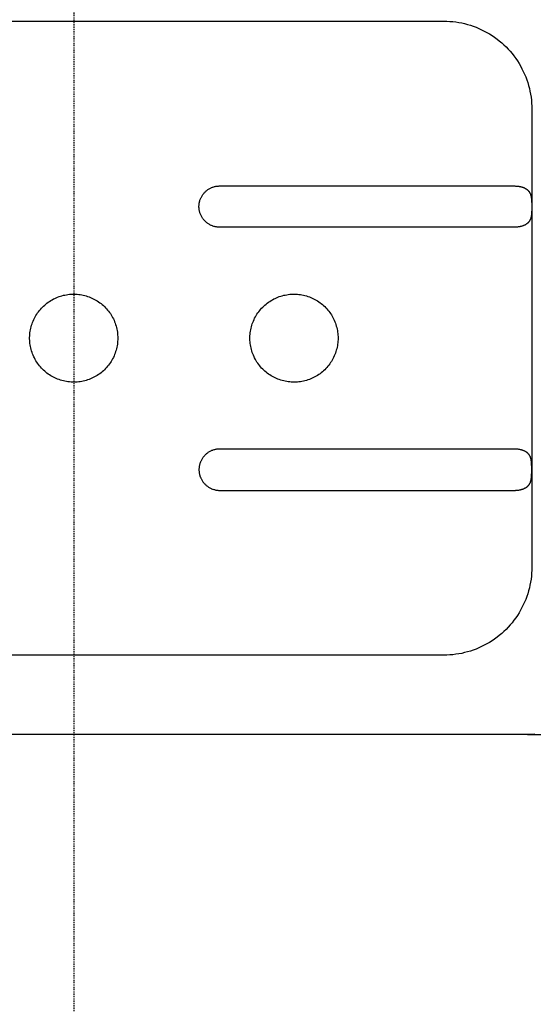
# Model space of a CAD drawing. Header units: millimetres. Extents: x 580 to 2065, y -13 to 1037.
# Tile 6 of 10: x 1255 to 1314, y 563 to 674. Entities that reach past the tile are written whole.
import ezdxf

# ---------------------------------------------------------------- set-up
doc = ezdxf.new("R2010")
doc.units = ezdxf.units.MM
doc.header["$LTSCALE"] = 0.1
doc.linetypes.add('CENTER', pattern=[0.6, 0.375, -0.075, 0.075, -0.075])
for name, color, linetype in [('CEN', 1, 'CENTER'), ('DEFAULT', 7, 'Continuous'), ('OUTLINE', 2, 'Continuous')]:
    doc.layers.add(name, color=color, linetype=linetype)
doc.styles.add('ARIAL', font='arial_0.ttf')
doc.dimstyles.new('DIMENSION STYLE 01', dxfattribs={"dimtxt": 20, "dimasz": 20, "dimexe": 10, "dimexo": 0.5, "dimgap": 0.09, "dimtad": 1, "dimtoh": 1, "dimdec": 0, "dimzin": 0, "dimdsep": 46, "dimtxsty": 'ARIAL', "dimcen": 0.5, "dimadec": 1, "dimazin": 0, "dimtfac": 1, "dimtdec": 4, "dimtofl": 0, "dimtmove": 0, "dimatfit": 3, "dimfxl": 1, "dimtolj": 1, "dimtzin": 0, "dimarcsym": 0})

# ---------------------------------------------------------------- blocks, each defined once
blk = doc.blocks.new('*D251')
at = {"layer": 'DEFAULT', "color": 0, "lineweight": -2, "transparency": 16777216}
for p, q in [((1200.5, 673.66), (1200.5, 724.51)), ((1322.5, 673.66), (1322.5, 724.51)), ((1220.5, 714.51), (1302.5, 714.51))]:
    blk.add_line(p, q, dxfattribs=at)
at = {"layer": 'DEFAULT', "color": 0, "transparency": 16777216}
for points in [[(1220.5, 717.85), (1220.5, 711.18), (1200.5, 714.51)], [(1302.5, 717.85), (1302.5, 711.18), (1322.5, 714.51)]]:
    blk.add_solid(points, dxfattribs=at)
at = {"layer": 'Defpoints', "color": 0, "transparency": 16777216}
for p in [(1322.5, 714.51), (1200.5, 673.16), (1322.5, 673.16)]:
    blk.add_point(p, dxfattribs=at)
at = {"layer": 'DEFAULT', "color": 0, "transparency": 16777216, "insert": (1261.5, 724.65), "char_height": 20, "attachment_point": 5, "style": 'ARIAL'}
blk.add_mtext('\\A1;122', dxfattribs=at)
blk = doc.blocks.new('*D252')
at = {"layer": 'DEFAULT', "color": 0, "lineweight": -2, "transparency": 16777216}
for p, q in [((1313, 683.16), (1376.15, 683.16)), ((1366.15, 663.16), (1366.15, 613.16)), ((1313, 593.16), (1376.15, 593.16))]:
    blk.add_line(p, q, dxfattribs=at)
at = {"layer": 'DEFAULT', "color": 0, "transparency": 16777216}
for points in [[(1362.82, 663.16), (1369.48, 663.16), (1366.15, 683.16)], [(1362.82, 613.16), (1369.48, 613.16), (1366.15, 593.16)]]:
    blk.add_solid(points, dxfattribs=at)
at = {"layer": 'Defpoints', "color": 0, "transparency": 16777216}
for p in [(1312.5, 683.16), (1312.5, 593.16), (1366.15, 593.16)]:
    blk.add_point(p, dxfattribs=at)
at = {"layer": 'DEFAULT', "color": 0, "transparency": 16777216, "insert": (1355.85, 638.16), "char_height": 20, "attachment_point": 5, "rotation": 90, "style": 'ARIAL'}
blk.add_mtext('\\A1;90', dxfattribs=at)

msp = doc.modelspace()

# ---------------------------------------------------------------- linework, layer by layer
at = {"layer": 'CEN'}
msp.add_line((1261.5, 697.06), (1261.5, 462.21), dxfattribs=at)
at = {"layer": 'OUTLINE'}
for p, q in [((1219.5, 674.16), (1303.5, 674.16)), ((1303.5, 674.16), (1303.84, 674.16)), ((1303.84, 674.16), (1304.19, 674.14)), ((1304.19, 674.14), (1304.53, 674.11)), ((1304.53, 674.11), (1304.86, 674.07)), ((1304.86, 674.07), (1305.2, 674.02)), ((1305.2, 674.02), (1305.54, 673.96)), ((1305.54, 673.96), (1305.87, 673.88)), ((1305.87, 673.88), (1306.2, 673.79)), ((1306.2, 673.79), (1306.53, 673.7)), ((1306.53, 673.7), (1306.85, 673.59)), ((1306.85, 673.59), (1307.17, 673.47)), ((1307.17, 673.47), (1307.49, 673.34)), ((1307.49, 673.34), (1307.8, 673.19)), ((1307.8, 673.19), (1308.1, 673.04)), ((1308.1, 673.04), (1308.4, 672.88)), ((1308.4, 672.88), (1308.7, 672.71)), ((1308.7, 672.71), (1308.99, 672.53)), ((1308.99, 672.53), (1309.27, 672.33)), ((1309.27, 672.33), (1309.55, 672.13)), ((1309.55, 672.13), (1309.81, 671.92)), ((1309.81, 671.92), (1310.08, 671.7)), ((1310.08, 671.7), (1310.33, 671.47)), ((1310.33, 671.47), (1310.57, 671.24)), ((1310.57, 671.24), (1310.81, 670.99)), ((1310.81, 670.99), (1311.04, 670.74)), ((1311.04, 670.74), (1311.26, 670.48)), ((1311.26, 670.48), (1311.47, 670.21)), ((1311.47, 670.21), (1311.67, 669.93)), ((1311.67, 669.93), (1311.87, 669.65)), ((1311.87, 669.65), (1312.05, 669.36)), ((1312.05, 669.36), (1312.22, 669.07)), ((1312.22, 669.07), (1312.38, 668.76)), ((1312.38, 668.76), (1312.53, 668.46)), ((1312.53, 668.46), (1312.68, 668.15)), ((1312.68, 668.15), (1312.81, 667.83)), ((1312.81, 667.83), (1312.93, 667.51)), ((1312.93, 667.51), (1313.03, 667.19)), ((1313.03, 667.19), (1313.13, 666.86)), ((1313.13, 666.86), (1313.22, 666.53)), ((1313.22, 666.53), (1313.29, 666.2)), ((1313.29, 666.2), (1313.36, 665.86)), ((1313.36, 665.86), (1313.41, 665.53)), ((1313.41, 665.53), (1313.45, 665.19)), ((1313.45, 665.19), (1313.48, 664.85)), ((1313.48, 664.85), (1313.5, 664.51)), ((1313.5, 664.51), (1313.5, 664.16)), ((1313.5, 664.16), (1313.5, 612.16)), ((1277.01, 655.2), (1277.09, 655.23)), ((1277.09, 655.23), (1277.16, 655.27)), ((1277.16, 655.27), (1277.24, 655.3)), ((1277.24, 655.3), (1277.31, 655.32)), ((1277.31, 655.32), (1277.39, 655.35)), ((1277.39, 655.35), (1277.47, 655.37)), ((1277.47, 655.37), (1277.55, 655.39)), ((1277.55, 655.39), (1277.62, 655.41)), ((1277.62, 655.41), (1277.7, 655.42)), ((1277.7, 655.42), (1277.78, 655.43)), ((1277.78, 655.43), (1277.87, 655.44)), ((1277.87, 655.44), (1277.95, 655.44)), ((1277.95, 655.44), (1278.03, 655.45)), ((1278.03, 655.45), (1311.5, 655.45)), ((1311.5, 655.45), (1311.57, 655.45)), ((1311.57, 655.45), (1311.63, 655.44)), ((1311.63, 655.44), (1311.7, 655.44)), ((1311.7, 655.44), (1311.76, 655.44)), ((1311.76, 655.44), (1311.83, 655.43)), ((1311.83, 655.43), (1311.89, 655.43)), ((1311.89, 655.43), (1311.96, 655.42)), ((1311.96, 655.42), (1312.02, 655.41)), ((1312.02, 655.41), (1312.08, 655.4)), ((1312.08, 655.4), (1312.14, 655.39)), ((1312.14, 655.39), (1312.2, 655.38)), ((1312.2, 655.38), (1312.25, 655.36)), ((1312.25, 655.36), (1312.31, 655.35)), ((1312.31, 655.35), (1312.37, 655.33)), ((1312.37, 655.33), (1312.42, 655.32)), ((1312.42, 655.32), (1312.48, 655.3)), ((1312.48, 655.3), (1312.53, 655.28)), ((1312.53, 655.28), (1312.58, 655.26)), ((1312.58, 655.26), (1312.62, 655.24)), ((1312.62, 655.24), (1312.67, 655.22)), ((1312.67, 655.22), (1312.72, 655.2)), ((1275.92, 654.05), (1275.95, 654.12)), ((1275.95, 654.12), (1275.99, 654.19)), ((1275.99, 654.19), (1276.03, 654.26)), ((1276.03, 654.26), (1276.07, 654.33)), ((1276.07, 654.33), (1276.11, 654.4)), ((1276.11, 654.4), (1276.16, 654.47)), ((1276.16, 654.47), (1276.21, 654.53)), ((1276.21, 654.53), (1276.26, 654.6)), ((1276.26, 654.6), (1276.31, 654.66)), ((1276.31, 654.66), (1276.37, 654.72)), ((1276.37, 654.72), (1276.42, 654.78)), ((1276.42, 654.78), (1276.48, 654.83)), ((1276.48, 654.83), (1276.54, 654.88)), ((1276.54, 654.88), (1276.6, 654.94)), ((1276.6, 654.94), (1276.67, 654.99)), ((1276.67, 654.99), (1276.73, 655.03)), ((1276.73, 655.03), (1276.8, 655.08)), ((1276.8, 655.08), (1276.87, 655.12)), ((1276.87, 655.12), (1276.94, 655.16)), ((1276.94, 655.16), (1277.01, 655.2)), ((1312.72, 655.2), (1312.76, 655.17)), ((1312.76, 655.17), (1312.81, 655.15)), ((1312.81, 655.15), (1312.83, 655.13)), ((1312.83, 655.13), (1312.85, 655.12)), ((1312.85, 655.12), (1312.89, 655.09)), ((1312.89, 655.09), (1312.93, 655.07)), ((1312.93, 655.07), (1312.95, 655.05)), ((1312.95, 655.05), (1312.97, 655.04)), ((1312.97, 655.04), (1312.98, 655.02)), ((1312.98, 655.02), (1313, 655.01)), ((1313, 655.01), (1313.02, 654.99)), ((1313.02, 654.99), (1313.04, 654.98)), ((1313.04, 654.98), (1313.05, 654.96)), ((1313.05, 654.96), (1313.07, 654.94)), ((1313.07, 654.94), (1313.09, 654.93)), ((1313.09, 654.93), (1313.1, 654.91)), ((1313.1, 654.91), (1313.12, 654.89)), ((1313.12, 654.89), (1313.13, 654.87)), ((1313.13, 654.87), (1313.15, 654.86)), ((1313.15, 654.86), (1313.16, 654.84)), ((1313.16, 654.84), (1313.17, 654.82)), ((1313.17, 654.82), (1313.18, 654.81)), ((1313.18, 654.81), (1313.2, 654.79)), ((1313.2, 654.79), (1313.21, 654.77)), ((1313.21, 654.77), (1313.22, 654.75)), ((1313.22, 654.75), (1313.23, 654.74)), ((1313.23, 654.74), (1313.25, 654.7)), ((1313.25, 654.7), (1313.27, 654.66)), ((1313.27, 654.66), (1313.29, 654.63)), ((1313.29, 654.63), (1313.31, 654.59)), ((1313.31, 654.59), (1313.33, 654.54)), ((1313.33, 654.54), (1313.35, 654.5)), ((1313.35, 654.5), (1313.36, 654.45)), ((1313.36, 654.45), (1313.38, 654.41)), ((1313.38, 654.41), (1313.39, 654.36)), ((1313.39, 654.36), (1313.4, 654.32)), ((1313.4, 654.32), (1313.41, 654.27)), ((1313.41, 654.27), (1313.42, 654.22)), ((1313.42, 654.22), (1313.43, 654.17)), ((1313.43, 654.17), (1313.44, 654.11)), ((1313.44, 654.11), (1313.45, 654.05)), ((1275.72, 653.18), (1275.73, 653.26)), ((1275.72, 653.1), (1275.72, 653.18)), ((1275.72, 653.02), (1275.72, 653.1)), ((1275.73, 652.94), (1275.72, 653.02)), ((1275.73, 653.35), (1275.74, 653.43)), ((1275.73, 653.26), (1275.73, 653.35)), ((1275.74, 653.43), (1275.76, 653.51)), ((1275.76, 653.51), (1275.77, 653.59)), ((1275.77, 653.59), (1275.79, 653.66)), ((1275.79, 653.66), (1275.81, 653.74)), ((1275.81, 653.74), (1275.83, 653.82)), ((1275.83, 653.82), (1275.86, 653.9)), ((1275.86, 653.9), (1275.89, 653.97)), ((1275.89, 653.97), (1275.92, 654.05)), ((1313.45, 654.05), (1313.46, 653.99)), ((1313.46, 653.99), (1313.47, 653.88)), ((1313.47, 653.88), (1313.48, 653.76)), ((1313.48, 653.76), (1313.48, 653.61)), ((1313.48, 653.61), (1313.49, 653.46)), ((1313.49, 653.46), (1313.49, 653.08)), ((1313.49, 653.08), (1313.49, 652.71)), ((1275.73, 652.86), (1275.73, 652.94)), ((1275.74, 652.78), (1275.73, 652.86)), ((1275.76, 652.7), (1275.74, 652.78)), ((1275.77, 652.62), (1275.76, 652.7)), ((1275.79, 652.54), (1275.77, 652.62)), ((1275.81, 652.46), (1275.79, 652.54)), ((1275.83, 652.39), (1275.81, 652.46)), ((1275.86, 652.31), (1275.83, 652.39)), ((1275.89, 652.23), (1275.86, 652.31)), ((1275.92, 652.16), (1275.89, 652.23)), ((1275.95, 652.08), (1275.92, 652.16)), ((1275.99, 652.01), (1275.95, 652.08)), ((1276.03, 651.94), (1275.99, 652.01)), ((1276.07, 651.87), (1276.03, 651.94)), ((1276.11, 651.8), (1276.07, 651.87)), ((1313.39, 651.86), (1313.38, 651.82)), ((1313.41, 651.91), (1313.39, 651.86)), ((1313.42, 651.96), (1313.41, 651.91)), ((1313.43, 652.01), (1313.42, 651.96)), ((1313.44, 652.07), (1313.43, 652.01)), ((1313.45, 652.13), (1313.44, 652.07)), ((1313.47, 652.3), (1313.45, 652.18)), ((1313.45, 652.18), (1313.45, 652.13)), ((1313.48, 652.56), (1313.47, 652.41)), ((1313.47, 652.41), (1313.47, 652.3)), ((1313.49, 652.71), (1313.48, 652.56)), ((1276.16, 651.74), (1276.11, 651.8)), ((1276.21, 651.67), (1276.16, 651.74)), ((1276.26, 651.61), (1276.21, 651.67)), ((1276.31, 651.55), (1276.26, 651.61)), ((1276.37, 651.49), (1276.31, 651.55)), ((1276.42, 651.43), (1276.37, 651.49)), ((1276.48, 651.37), (1276.42, 651.43)), ((1276.54, 651.32), (1276.48, 651.37)), ((1276.6, 651.27), (1276.54, 651.32)), ((1276.67, 651.22), (1276.6, 651.27)), ((1276.73, 651.17), (1276.67, 651.22)), ((1276.8, 651.13), (1276.73, 651.17)), ((1276.87, 651.09), (1276.8, 651.13)), ((1276.94, 651.05), (1276.87, 651.09)), ((1277.01, 651.01), (1276.94, 651.05)), ((1277.09, 650.97), (1277.01, 651.01)), ((1277.16, 650.94), (1277.09, 650.97)), ((1277.24, 650.91), (1277.16, 650.94)), ((1277.31, 650.88), (1277.24, 650.91)), ((1277.39, 650.86), (1277.31, 650.88)), ((1277.47, 650.84), (1277.39, 650.86)), ((1277.55, 650.82), (1277.47, 650.84)), ((1277.62, 650.8), (1277.55, 650.82)), ((1277.7, 650.79), (1277.62, 650.8)), ((1277.78, 650.77), (1277.7, 650.79)), ((1277.87, 650.77), (1277.78, 650.77)), ((1277.95, 650.76), (1277.87, 650.77)), ((1278.03, 650.76), (1277.95, 650.76)), ((1311.5, 650.76), (1278.03, 650.76)), ((1311.63, 650.76), (1311.5, 650.76)), ((1311.69, 650.76), (1311.63, 650.76)), ((1311.76, 650.77), (1311.69, 650.76)), ((1311.82, 650.77), (1311.76, 650.77)), ((1311.88, 650.78), (1311.82, 650.77)), ((1311.94, 650.79), (1311.88, 650.78)), ((1312.01, 650.79), (1311.94, 650.79)), ((1312.06, 650.8), (1312.01, 650.79)), ((1312.12, 650.81), (1312.06, 650.8)), ((1312.18, 650.83), (1312.12, 650.81)), ((1312.24, 650.84), (1312.18, 650.83)), ((1312.3, 650.85), (1312.24, 650.84)), ((1312.35, 650.87), (1312.3, 650.85)), ((1312.41, 650.88), (1312.35, 650.87)), ((1312.47, 650.9), (1312.41, 650.88)), ((1312.52, 650.92), (1312.47, 650.9)), ((1312.56, 650.94), (1312.52, 650.92)), ((1312.61, 650.96), (1312.56, 650.94)), ((1312.66, 650.98), (1312.61, 650.96)), ((1312.7, 651), (1312.66, 650.98)), ((1312.75, 651.02), (1312.7, 651)), ((1312.79, 651.05), (1312.75, 651.02)), ((1312.83, 651.07), (1312.79, 651.05)), ((1312.87, 651.1), (1312.83, 651.07)), ((1312.91, 651.13), (1312.87, 651.1)), ((1312.93, 651.14), (1312.91, 651.13)), ((1312.95, 651.15), (1312.93, 651.14)), ((1312.97, 651.17), (1312.95, 651.15)), ((1312.99, 651.18), (1312.97, 651.17)), ((1313, 651.2), (1312.99, 651.18)), ((1313.02, 651.22), (1313, 651.2)), ((1313.04, 651.23), (1313.02, 651.22)), ((1313.05, 651.25), (1313.04, 651.23)), ((1313.07, 651.26), (1313.05, 651.25)), ((1313.09, 651.28), (1313.07, 651.26)), ((1313.1, 651.3), (1313.09, 651.28)), ((1313.12, 651.32), (1313.1, 651.3)), ((1313.13, 651.33), (1313.12, 651.32)), ((1313.15, 651.35), (1313.13, 651.33)), ((1313.16, 651.36), (1313.15, 651.35)), ((1313.17, 651.38), (1313.16, 651.36)), ((1313.18, 651.4), (1313.17, 651.38)), ((1313.2, 651.41), (1313.18, 651.4)), ((1313.22, 651.45), (1313.2, 651.41)), ((1313.24, 651.48), (1313.22, 651.45)), ((1313.26, 651.52), (1313.24, 651.48)), ((1313.28, 651.56), (1313.26, 651.52)), ((1313.3, 651.59), (1313.28, 651.56)), ((1313.31, 651.62), (1313.3, 651.59)), ((1313.32, 651.64), (1313.31, 651.62)), ((1313.34, 651.68), (1313.32, 651.64)), ((1313.35, 651.73), (1313.34, 651.68)), ((1313.37, 651.77), (1313.35, 651.73)), ((1313.38, 651.82), (1313.37, 651.77)), ((1259.84, 642.88), (1260.01, 642.94)), ((1260.01, 642.94), (1260.17, 642.98)), ((1260.17, 642.98), (1260.34, 643.03)), ((1260.34, 643.03), (1260.51, 643.06)), ((1260.51, 643.06), (1260.68, 643.1)), ((1260.68, 643.1), (1260.85, 643.12)), ((1260.85, 643.12), (1261.03, 643.14)), ((1261.03, 643.14), (1261.2, 643.16)), ((1261.2, 643.16), (1261.37, 643.16)), ((1261.37, 643.16), (1261.55, 643.16)), ((1261.55, 643.16), (1261.72, 643.16)), ((1261.72, 643.16), (1261.89, 643.15)), ((1261.89, 643.15), (1262.07, 643.13)), ((1262.07, 643.13), (1262.24, 643.11)), ((1262.24, 643.11), (1262.41, 643.08)), ((1262.41, 643.08), (1262.58, 643.05)), ((1262.58, 643.05), (1262.75, 643.01)), ((1262.75, 643.01), (1262.92, 642.96)), ((1262.92, 642.96), (1263.08, 642.91)), ((1263.08, 642.91), (1263.25, 642.85)), ((1284.84, 642.88), (1285.01, 642.94)), ((1285.01, 642.94), (1285.17, 642.98)), ((1285.17, 642.98), (1285.34, 643.03)), ((1285.34, 643.03), (1285.51, 643.06)), ((1285.51, 643.06), (1285.68, 643.1)), ((1285.68, 643.1), (1285.85, 643.12)), ((1285.85, 643.12), (1286.03, 643.14)), ((1286.03, 643.14), (1286.2, 643.16)), ((1286.2, 643.16), (1286.37, 643.16)), ((1286.37, 643.16), (1286.55, 643.16)), ((1286.55, 643.16), (1286.72, 643.16)), ((1286.72, 643.16), (1286.89, 643.15)), ((1286.89, 643.15), (1287.07, 643.13)), ((1287.07, 643.13), (1287.24, 643.11)), ((1287.24, 643.11), (1287.41, 643.08)), ((1287.41, 643.08), (1287.58, 643.05)), ((1287.58, 643.05), (1287.75, 643.01)), ((1287.75, 643.01), (1287.92, 642.96)), ((1287.92, 642.96), (1288.08, 642.91)), ((1288.08, 642.91), (1288.25, 642.85)), ((1257.95, 641.68), (1258.08, 641.81)), ((1258.08, 641.81), (1258.21, 641.92)), ((1258.21, 641.92), (1258.34, 642.03)), ((1258.34, 642.03), (1258.47, 642.14)), ((1258.47, 642.14), (1258.61, 642.24)), ((1258.61, 642.24), (1258.76, 642.34)), ((1258.76, 642.34), (1258.9, 642.44)), ((1258.9, 642.44), (1259.05, 642.52)), ((1259.05, 642.52), (1259.21, 642.61)), ((1259.21, 642.61), (1259.36, 642.68)), ((1259.36, 642.68), (1259.52, 642.75)), ((1259.52, 642.75), (1259.68, 642.82)), ((1259.68, 642.82), (1259.84, 642.88)), ((1263.25, 642.85), (1263.41, 642.79)), ((1263.41, 642.79), (1263.57, 642.72)), ((1263.57, 642.72), (1263.72, 642.64)), ((1263.72, 642.64), (1263.88, 642.56)), ((1263.88, 642.56), (1264.03, 642.48)), ((1264.03, 642.48), (1264.18, 642.39)), ((1264.18, 642.39), (1264.32, 642.29)), ((1264.32, 642.29), (1264.46, 642.19)), ((1264.46, 642.19), (1264.6, 642.09)), ((1264.6, 642.09), (1264.74, 641.98)), ((1264.74, 641.98), (1264.87, 641.86)), ((1264.87, 641.86), (1264.99, 641.75)), ((1282.95, 641.68), (1283.08, 641.81)), ((1283.08, 641.81), (1283.21, 641.92)), ((1283.21, 641.92), (1283.34, 642.03)), ((1283.34, 642.03), (1283.47, 642.14)), ((1283.47, 642.14), (1283.61, 642.24)), ((1283.61, 642.24), (1283.76, 642.34)), ((1283.76, 642.34), (1283.9, 642.44)), ((1283.9, 642.44), (1284.05, 642.52)), ((1284.05, 642.52), (1284.21, 642.61)), ((1284.21, 642.61), (1284.36, 642.68)), ((1284.36, 642.68), (1284.52, 642.75)), ((1284.52, 642.75), (1284.68, 642.82)), ((1284.68, 642.82), (1284.84, 642.88)), ((1288.25, 642.85), (1288.41, 642.79)), ((1288.41, 642.79), (1288.57, 642.72)), ((1288.57, 642.72), (1288.72, 642.64)), ((1288.72, 642.64), (1288.88, 642.56)), ((1288.88, 642.56), (1289.03, 642.48)), ((1289.03, 642.48), (1289.18, 642.39)), ((1289.18, 642.39), (1289.32, 642.29)), ((1289.32, 642.29), (1289.46, 642.19)), ((1289.46, 642.19), (1289.6, 642.09)), ((1289.6, 642.09), (1289.74, 641.98)), ((1289.74, 641.98), (1289.87, 641.86)), ((1289.87, 641.86), (1289.99, 641.75)), ((1257.12, 640.58), (1257.21, 640.73)), ((1257.21, 640.73), (1257.3, 640.87)), ((1257.3, 640.87), (1257.4, 641.02)), ((1257.4, 641.02), (1257.5, 641.16)), ((1257.5, 641.16), (1257.61, 641.3)), ((1257.61, 641.3), (1257.72, 641.43)), ((1257.72, 641.43), (1257.83, 641.56)), ((1257.83, 641.56), (1257.95, 641.68)), ((1264.99, 641.75), (1265.11, 641.62)), ((1265.11, 641.62), (1265.23, 641.49)), ((1265.23, 641.49), (1265.35, 641.36)), ((1265.35, 641.36), (1265.45, 641.23)), ((1265.45, 641.23), (1265.56, 641.09)), ((1265.56, 641.09), (1265.66, 640.95)), ((1265.66, 640.95), (1265.75, 640.8)), ((1265.75, 640.8), (1265.84, 640.65)), ((1282.12, 640.58), (1282.21, 640.73)), ((1282.21, 640.73), (1282.3, 640.87)), ((1282.3, 640.87), (1282.4, 641.02)), ((1282.4, 641.02), (1282.5, 641.16)), ((1282.5, 641.16), (1282.61, 641.3)), ((1282.61, 641.3), (1282.72, 641.43)), ((1282.72, 641.43), (1282.83, 641.56)), ((1282.83, 641.56), (1282.95, 641.68)), ((1289.99, 641.75), (1290.11, 641.62)), ((1290.11, 641.62), (1290.23, 641.49)), ((1290.23, 641.49), (1290.35, 641.36)), ((1290.35, 641.36), (1290.45, 641.23)), ((1290.45, 641.23), (1290.56, 641.09)), ((1290.56, 641.09), (1290.66, 640.95)), ((1290.66, 640.95), (1290.75, 640.8)), ((1290.75, 640.8), (1290.84, 640.65)), ((1256.67, 639.45), (1256.72, 639.62)), ((1256.72, 639.62), (1256.77, 639.78)), ((1256.77, 639.78), (1256.83, 639.95)), ((1256.83, 639.95), (1256.9, 640.11)), ((1256.9, 640.11), (1256.97, 640.27)), ((1256.97, 640.27), (1257.04, 640.42)), ((1257.04, 640.42), (1257.12, 640.58)), ((1265.84, 640.65), (1265.92, 640.5)), ((1265.92, 640.5), (1266, 640.34)), ((1266, 640.34), (1266.08, 640.19)), ((1266.08, 640.19), (1266.14, 640.03)), ((1266.14, 640.03), (1266.21, 639.87)), ((1266.21, 639.87), (1266.26, 639.7)), ((1266.26, 639.7), (1266.31, 639.53)), ((1281.67, 639.45), (1281.72, 639.62)), ((1281.72, 639.62), (1281.77, 639.78)), ((1281.77, 639.78), (1281.83, 639.95)), ((1281.83, 639.95), (1281.9, 640.11)), ((1281.9, 640.11), (1281.97, 640.27)), ((1281.97, 640.27), (1282.04, 640.42)), ((1282.04, 640.42), (1282.12, 640.58)), ((1290.84, 640.65), (1290.92, 640.5)), ((1290.92, 640.5), (1291, 640.34)), ((1291, 640.34), (1291.08, 640.19)), ((1291.08, 640.19), (1291.14, 640.03)), ((1291.14, 640.03), (1291.21, 639.87)), ((1291.21, 639.87), (1291.26, 639.7)), ((1291.26, 639.7), (1291.31, 639.53)), ((1256.51, 638.42), (1256.52, 638.6)), ((1256.52, 638.6), (1256.54, 638.77)), ((1256.54, 638.77), (1256.56, 638.94)), ((1256.56, 638.94), (1256.59, 639.11)), ((1256.59, 639.11), (1256.63, 639.28)), ((1256.63, 639.28), (1256.67, 639.45)), ((1266.31, 639.53), (1266.36, 639.37)), ((1266.36, 639.37), (1266.4, 639.2)), ((1266.4, 639.2), (1266.43, 639.03)), ((1266.43, 639.03), (1266.46, 638.86)), ((1266.46, 638.86), (1266.48, 638.68)), ((1266.48, 638.68), (1266.49, 638.51)), ((1266.49, 638.51), (1266.5, 638.34)), ((1281.51, 638.42), (1281.52, 638.6)), ((1281.52, 638.6), (1281.54, 638.77)), ((1281.54, 638.77), (1281.56, 638.94)), ((1281.56, 638.94), (1281.59, 639.11)), ((1281.59, 639.11), (1281.63, 639.28)), ((1281.63, 639.28), (1281.67, 639.45)), ((1291.31, 639.53), (1291.36, 639.37)), ((1291.36, 639.37), (1291.4, 639.2)), ((1291.4, 639.2), (1291.43, 639.03)), ((1291.43, 639.03), (1291.46, 638.86)), ((1291.46, 638.86), (1291.48, 638.68)), ((1291.48, 638.68), (1291.49, 638.51)), ((1291.49, 638.51), (1291.5, 638.34)), ((1256.5, 638.25), (1256.51, 638.42)), ((1256.5, 638.08), (1256.5, 638.25)), ((1256.51, 637.9), (1256.5, 638.08)), ((1256.52, 637.73), (1256.51, 637.9)), ((1256.54, 637.56), (1256.52, 637.73)), ((1256.56, 637.39), (1256.54, 637.56)), ((1256.59, 637.22), (1256.56, 637.39)), ((1266.46, 637.47), (1266.43, 637.3)), ((1266.48, 637.64), (1266.46, 637.47)), ((1266.49, 637.82), (1266.48, 637.64)), ((1266.5, 637.99), (1266.49, 637.82)), ((1266.5, 638.34), (1266.5, 638.16)), ((1266.5, 638.16), (1266.5, 637.99)), ((1281.5, 638.25), (1281.51, 638.42)), ((1281.5, 638.08), (1281.5, 638.25)), ((1281.51, 637.9), (1281.5, 638.08)), ((1281.52, 637.73), (1281.51, 637.9)), ((1281.54, 637.56), (1281.52, 637.73)), ((1281.56, 637.39), (1281.54, 637.56)), ((1281.59, 637.22), (1281.56, 637.39)), ((1291.46, 637.47), (1291.43, 637.3)), ((1291.48, 637.64), (1291.46, 637.47)), ((1291.49, 637.82), (1291.48, 637.64)), ((1291.5, 637.99), (1291.49, 637.82)), ((1291.5, 638.34), (1291.5, 638.16)), ((1291.5, 638.16), (1291.5, 637.99)), ((1256.63, 637.05), (1256.59, 637.22)), ((1256.67, 636.88), (1256.63, 637.05)), ((1256.72, 636.71), (1256.67, 636.88)), ((1256.77, 636.55), (1256.72, 636.71)), ((1256.83, 636.38), (1256.77, 636.55)), ((1256.9, 636.22), (1256.83, 636.38)), ((1256.97, 636.06), (1256.9, 636.22)), ((1266.14, 636.3), (1266.08, 636.14)), ((1266.21, 636.46), (1266.14, 636.3)), ((1266.26, 636.63), (1266.21, 636.46)), ((1266.31, 636.79), (1266.26, 636.63)), ((1266.36, 636.96), (1266.31, 636.79)), ((1266.4, 637.13), (1266.36, 636.96)), ((1266.43, 637.3), (1266.4, 637.13)), ((1281.63, 637.05), (1281.59, 637.22)), ((1281.67, 636.88), (1281.63, 637.05)), ((1281.72, 636.71), (1281.67, 636.88)), ((1281.77, 636.55), (1281.72, 636.71)), ((1281.83, 636.38), (1281.77, 636.55)), ((1281.9, 636.22), (1281.83, 636.38)), ((1281.97, 636.06), (1281.9, 636.22)), ((1291.14, 636.3), (1291.08, 636.14)), ((1291.21, 636.46), (1291.14, 636.3)), ((1291.26, 636.63), (1291.21, 636.46)), ((1291.31, 636.79), (1291.26, 636.63)), ((1291.36, 636.96), (1291.31, 636.79)), ((1291.4, 637.13), (1291.36, 636.96)), ((1291.43, 637.3), (1291.4, 637.13)), ((1257.04, 635.91), (1256.97, 636.06)), ((1257.12, 635.75), (1257.04, 635.91)), ((1257.21, 635.6), (1257.12, 635.75)), ((1257.3, 635.45), (1257.21, 635.6)), ((1257.4, 635.31), (1257.3, 635.45)), ((1257.5, 635.17), (1257.4, 635.31)), ((1257.61, 635.03), (1257.5, 635.17)), ((1265.45, 635.1), (1265.35, 634.97)), ((1265.56, 635.24), (1265.45, 635.1)), ((1265.66, 635.38), (1265.56, 635.24)), ((1265.75, 635.53), (1265.66, 635.38)), ((1265.84, 635.68), (1265.75, 635.53)), ((1265.92, 635.83), (1265.84, 635.68)), ((1266, 635.98), (1265.92, 635.83)), ((1266.08, 636.14), (1266, 635.98)), ((1282.04, 635.91), (1281.97, 636.06)), ((1282.12, 635.75), (1282.04, 635.91)), ((1282.21, 635.6), (1282.12, 635.75)), ((1282.3, 635.45), (1282.21, 635.6)), ((1282.4, 635.31), (1282.3, 635.45)), ((1282.5, 635.17), (1282.4, 635.31)), ((1282.61, 635.03), (1282.5, 635.17)), ((1290.45, 635.1), (1290.35, 634.97)), ((1290.56, 635.24), (1290.45, 635.1)), ((1290.66, 635.38), (1290.56, 635.24)), ((1290.75, 635.53), (1290.66, 635.38)), ((1290.84, 635.68), (1290.75, 635.53)), ((1290.92, 635.83), (1290.84, 635.68)), ((1291, 635.98), (1290.92, 635.83)), ((1291.08, 636.14), (1291, 635.98)), ((1257.72, 634.9), (1257.61, 635.03)), ((1257.83, 634.77), (1257.72, 634.9)), ((1257.95, 634.64), (1257.83, 634.77)), ((1258.08, 634.52), (1257.95, 634.64)), ((1258.21, 634.41), (1258.08, 634.52)), ((1258.34, 634.29), (1258.21, 634.41)), ((1258.47, 634.19), (1258.34, 634.29)), ((1258.61, 634.08), (1258.47, 634.19)), ((1258.76, 633.99), (1258.61, 634.08)), ((1258.9, 633.89), (1258.76, 633.99)), ((1264.32, 634.03), (1264.18, 633.94)), ((1264.46, 634.13), (1264.32, 634.03)), ((1264.6, 634.24), (1264.46, 634.13)), ((1264.74, 634.35), (1264.6, 634.24)), ((1264.87, 634.46), (1264.74, 634.35)), ((1264.99, 634.58), (1264.87, 634.46)), ((1265.11, 634.71), (1264.99, 634.58)), ((1265.23, 634.83), (1265.11, 634.71)), ((1265.35, 634.97), (1265.23, 634.83)), ((1282.72, 634.9), (1282.61, 635.03)), ((1282.83, 634.77), (1282.72, 634.9)), ((1282.95, 634.64), (1282.83, 634.77)), ((1283.08, 634.52), (1282.95, 634.64)), ((1283.21, 634.41), (1283.08, 634.52)), ((1283.34, 634.29), (1283.21, 634.41)), ((1283.47, 634.19), (1283.34, 634.29)), ((1283.61, 634.08), (1283.47, 634.19)), ((1283.76, 633.99), (1283.61, 634.08)), ((1283.9, 633.89), (1283.76, 633.99)), ((1289.32, 634.03), (1289.18, 633.94)), ((1289.46, 634.13), (1289.32, 634.03)), ((1289.6, 634.24), (1289.46, 634.13)), ((1289.74, 634.35), (1289.6, 634.24)), ((1289.87, 634.46), (1289.74, 634.35)), ((1289.99, 634.58), (1289.87, 634.46)), ((1290.11, 634.71), (1289.99, 634.58)), ((1290.23, 634.83), (1290.11, 634.71)), ((1290.35, 634.97), (1290.23, 634.83)), ((1259.05, 633.81), (1258.9, 633.89)), ((1259.21, 633.72), (1259.05, 633.81)), ((1259.36, 633.65), (1259.21, 633.72)), ((1259.52, 633.57), (1259.36, 633.65)), ((1259.68, 633.51), (1259.52, 633.57)), ((1259.84, 633.45), (1259.68, 633.51)), ((1260.01, 633.39), (1259.84, 633.45)), ((1260.17, 633.34), (1260.01, 633.39)), ((1260.34, 633.3), (1260.17, 633.34)), ((1260.51, 633.26), (1260.34, 633.3)), ((1260.68, 633.23), (1260.51, 633.26)), ((1260.85, 633.21), (1260.68, 633.23)), ((1261.03, 633.19), (1260.85, 633.21)), ((1261.2, 633.17), (1261.03, 633.19)), ((1261.37, 633.17), (1261.2, 633.17)), ((1261.55, 633.16), (1261.37, 633.17)), ((1261.72, 633.17), (1261.55, 633.16)), ((1261.89, 633.18), (1261.72, 633.17)), ((1262.07, 633.2), (1261.89, 633.18)), ((1262.24, 633.22), (1262.07, 633.2)), ((1262.41, 633.25), (1262.24, 633.22)), ((1262.58, 633.28), (1262.41, 633.25)), ((1262.75, 633.32), (1262.58, 633.28)), ((1262.92, 633.37), (1262.75, 633.32)), ((1263.08, 633.42), (1262.92, 633.37)), ((1263.25, 633.48), (1263.08, 633.42)), ((1263.41, 633.54), (1263.25, 633.48)), ((1263.57, 633.61), (1263.41, 633.54)), ((1263.72, 633.68), (1263.57, 633.61)), ((1263.88, 633.76), (1263.72, 633.68)), ((1264.03, 633.85), (1263.88, 633.76)), ((1264.18, 633.94), (1264.03, 633.85)), ((1284.05, 633.81), (1283.9, 633.89)), ((1284.21, 633.72), (1284.05, 633.81)), ((1284.36, 633.65), (1284.21, 633.72)), ((1284.52, 633.57), (1284.36, 633.65)), ((1284.68, 633.51), (1284.52, 633.57)), ((1284.84, 633.45), (1284.68, 633.51)), ((1285.01, 633.39), (1284.84, 633.45)), ((1285.17, 633.34), (1285.01, 633.39)), ((1285.34, 633.3), (1285.17, 633.34)), ((1285.51, 633.26), (1285.34, 633.3)), ((1285.68, 633.23), (1285.51, 633.26)), ((1285.85, 633.21), (1285.68, 633.23)), ((1286.03, 633.19), (1285.85, 633.21)), ((1286.2, 633.17), (1286.03, 633.19)), ((1286.37, 633.17), (1286.2, 633.17)), ((1286.55, 633.16), (1286.37, 633.17)), ((1286.72, 633.17), (1286.55, 633.16)), ((1286.89, 633.18), (1286.72, 633.17)), ((1287.07, 633.2), (1286.89, 633.18)), ((1287.24, 633.22), (1287.07, 633.2)), ((1287.41, 633.25), (1287.24, 633.22)), ((1287.58, 633.28), (1287.41, 633.25)), ((1287.75, 633.32), (1287.58, 633.28)), ((1287.92, 633.37), (1287.75, 633.32)), ((1288.08, 633.42), (1287.92, 633.37)), ((1288.25, 633.48), (1288.08, 633.42)), ((1288.41, 633.54), (1288.25, 633.48)), ((1288.57, 633.61), (1288.41, 633.54)), ((1288.72, 633.68), (1288.57, 633.61)), ((1288.88, 633.76), (1288.72, 633.68)), ((1289.03, 633.85), (1288.88, 633.76)), ((1289.18, 633.94), (1289.03, 633.85)), ((1276.6, 625.06), (1276.54, 625.01)), ((1276.67, 625.11), (1276.6, 625.06)), ((1276.73, 625.16), (1276.67, 625.11)), ((1276.8, 625.2), (1276.73, 625.16)), ((1276.87, 625.24), (1276.8, 625.2)), ((1276.94, 625.28), (1276.87, 625.24)), ((1277.01, 625.32), (1276.94, 625.28)), ((1277.09, 625.36), (1277.01, 625.32)), ((1277.16, 625.39), (1277.09, 625.36)), ((1277.24, 625.42), (1277.16, 625.39)), ((1277.31, 625.45), (1277.24, 625.42)), ((1277.39, 625.47), (1277.31, 625.45)), ((1277.47, 625.49), (1277.39, 625.47)), ((1277.55, 625.51), (1277.47, 625.49)), ((1277.62, 625.53), (1277.55, 625.51)), ((1277.7, 625.54), (1277.62, 625.53)), ((1277.78, 625.55), (1277.7, 625.54)), ((1277.87, 625.56), (1277.78, 625.55)), ((1277.95, 625.57), (1277.87, 625.56)), ((1278.03, 625.57), (1277.95, 625.57)), ((1311.5, 625.57), (1278.03, 625.57)), ((1311.57, 625.57), (1311.5, 625.57)), ((1311.63, 625.57), (1311.57, 625.57)), ((1311.7, 625.56), (1311.63, 625.57)), ((1311.77, 625.56), (1311.7, 625.56)), ((1311.83, 625.56), (1311.77, 625.56)), ((1311.9, 625.55), (1311.83, 625.56)), ((1311.96, 625.54), (1311.9, 625.55)), ((1312.03, 625.53), (1311.96, 625.54)), ((1312.08, 625.52), (1312.03, 625.53)), ((1312.14, 625.51), (1312.08, 625.52)), ((1312.2, 625.5), (1312.14, 625.51)), ((1312.26, 625.49), (1312.2, 625.5)), ((1312.31, 625.47), (1312.26, 625.49)), ((1312.37, 625.46), (1312.31, 625.47)), ((1312.43, 625.44), (1312.37, 625.46)), ((1312.48, 625.42), (1312.43, 625.44)), ((1312.53, 625.4), (1312.48, 625.42)), ((1312.58, 625.38), (1312.53, 625.4)), ((1312.63, 625.36), (1312.58, 625.38)), ((1312.67, 625.34), (1312.63, 625.36)), ((1312.72, 625.32), (1312.67, 625.34)), ((1312.77, 625.29), (1312.72, 625.32)), ((1312.81, 625.27), (1312.77, 625.29)), ((1312.83, 625.26), (1312.81, 625.27)), ((1312.85, 625.24), (1312.83, 625.26)), ((1312.89, 625.22), (1312.85, 625.24)), ((1312.93, 625.19), (1312.89, 625.22)), ((1312.96, 625.16), (1312.93, 625.19)), ((1312.98, 625.15), (1312.96, 625.16)), ((1313, 625.13), (1312.98, 625.15)), ((1313.02, 625.12), (1313, 625.13)), ((1313.03, 625.1), (1313.02, 625.12)), ((1313.05, 625.09), (1313.03, 625.1)), ((1313.07, 625.07), (1313.05, 625.09)), ((1313.08, 625.05), (1313.07, 625.07)), ((1313.1, 625.04), (1313.08, 625.05)), ((1313.11, 625.02), (1313.1, 625.04)), ((1313.13, 625), (1313.11, 625.02)), ((1275.83, 623.94), (1275.81, 623.87)), ((1275.86, 624.02), (1275.83, 623.94)), ((1275.89, 624.1), (1275.86, 624.02)), ((1275.92, 624.17), (1275.89, 624.1)), ((1275.95, 624.24), (1275.92, 624.17)), ((1275.99, 624.32), (1275.95, 624.24)), ((1276.03, 624.39), (1275.99, 624.32)), ((1276.07, 624.46), (1276.03, 624.39)), ((1276.11, 624.52), (1276.07, 624.46)), ((1276.16, 624.59), (1276.11, 624.52)), ((1276.21, 624.66), (1276.16, 624.59)), ((1276.26, 624.72), (1276.21, 624.66)), ((1276.31, 624.78), (1276.26, 624.72)), ((1276.37, 624.84), (1276.31, 624.78)), ((1276.42, 624.9), (1276.37, 624.84)), ((1276.48, 624.95), (1276.42, 624.9)), ((1276.54, 625.01), (1276.48, 624.95)), ((1313.14, 624.99), (1313.13, 625)), ((1313.15, 624.97), (1313.14, 624.99)), ((1313.17, 624.95), (1313.15, 624.97)), ((1313.18, 624.94), (1313.17, 624.95)), ((1313.19, 624.92), (1313.18, 624.94)), ((1313.2, 624.9), (1313.19, 624.92)), ((1313.22, 624.88), (1313.2, 624.9)), ((1313.23, 624.87), (1313.22, 624.88)), ((1313.25, 624.83), (1313.23, 624.87)), ((1313.27, 624.79), (1313.25, 624.83)), ((1313.29, 624.75), (1313.27, 624.79)), ((1313.31, 624.72), (1313.29, 624.75)), ((1313.33, 624.67), (1313.31, 624.72)), ((1313.34, 624.63), (1313.33, 624.67)), ((1313.36, 624.59), (1313.34, 624.63)), ((1313.37, 624.54), (1313.36, 624.59)), ((1313.38, 624.5), (1313.37, 624.54)), ((1313.4, 624.46), (1313.38, 624.5)), ((1313.41, 624.41), (1313.4, 624.46)), ((1313.42, 624.37), (1313.41, 624.41)), ((1313.43, 624.31), (1313.42, 624.37)), ((1313.44, 624.25), (1313.43, 624.31)), ((1313.45, 624.19), (1313.44, 624.25)), ((1313.45, 624.14), (1313.45, 624.19)), ((1313.47, 624.02), (1313.45, 624.14)), ((1313.48, 623.9), (1313.47, 624.02)), ((1313.48, 623.73), (1313.48, 623.9)), ((1275.73, 623.39), (1275.72, 623.31)), ((1275.72, 623.31), (1275.72, 623.23)), ((1275.72, 623.23), (1275.72, 623.14)), ((1275.72, 623.14), (1275.73, 623.06)), ((1275.74, 623.55), (1275.73, 623.47)), ((1275.73, 623.47), (1275.73, 623.39)), ((1275.73, 623.06), (1275.73, 622.98)), ((1275.73, 622.98), (1275.74, 622.9)), ((1275.76, 623.63), (1275.74, 623.55)), ((1275.74, 622.9), (1275.76, 622.82)), ((1275.77, 623.71), (1275.76, 623.63)), ((1275.76, 622.82), (1275.77, 622.74)), ((1275.79, 623.79), (1275.77, 623.71)), ((1275.81, 623.87), (1275.79, 623.79)), ((1313.49, 623.57), (1313.48, 623.73)), ((1313.48, 622.7), (1313.49, 622.85)), ((1313.49, 623.23), (1313.49, 623.57)), ((1313.49, 622.85), (1313.49, 623.23)), ((1275.77, 622.74), (1275.79, 622.66)), ((1275.79, 622.66), (1275.81, 622.59)), ((1275.81, 622.59), (1275.83, 622.51)), ((1275.83, 622.51), (1275.86, 622.43)), ((1275.86, 622.43), (1275.89, 622.36)), ((1275.89, 622.36), (1275.92, 622.28)), ((1275.92, 622.28), (1275.95, 622.21)), ((1275.95, 622.21), (1275.99, 622.14)), ((1275.99, 622.14), (1276.03, 622.06)), ((1276.03, 622.06), (1276.07, 622)), ((1276.07, 622), (1276.11, 621.93)), ((1276.11, 621.93), (1276.16, 621.86)), ((1276.16, 621.86), (1276.21, 621.8)), ((1276.21, 621.8), (1276.26, 621.73)), ((1276.26, 621.73), (1276.31, 621.67)), ((1276.31, 621.67), (1276.37, 621.61)), ((1313.27, 621.66), (1313.29, 621.7)), ((1313.29, 621.7), (1313.31, 621.74)), ((1313.31, 621.74), (1313.33, 621.78)), ((1313.33, 621.78), (1313.34, 621.82)), ((1313.34, 621.82), (1313.36, 621.87)), ((1313.36, 621.87), (1313.37, 621.91)), ((1313.37, 621.91), (1313.39, 621.96)), ((1313.39, 621.96), (1313.4, 622)), ((1313.4, 622), (1313.41, 622.05)), ((1313.41, 622.05), (1313.42, 622.1)), ((1313.42, 622.1), (1313.43, 622.15)), ((1313.43, 622.15), (1313.44, 622.21)), ((1313.44, 622.21), (1313.45, 622.27)), ((1313.45, 622.27), (1313.46, 622.32)), ((1313.46, 622.32), (1313.47, 622.44)), ((1313.47, 622.44), (1313.48, 622.56)), ((1313.48, 622.56), (1313.48, 622.7)), ((1276.37, 621.61), (1276.42, 621.55)), ((1276.42, 621.55), (1276.48, 621.5)), ((1276.48, 621.5), (1276.54, 621.44)), ((1276.54, 621.44), (1276.6, 621.39)), ((1276.6, 621.39), (1276.67, 621.34)), ((1276.67, 621.34), (1276.73, 621.3)), ((1276.73, 621.3), (1276.8, 621.25)), ((1276.8, 621.25), (1276.87, 621.21)), ((1276.87, 621.21), (1276.94, 621.17)), ((1276.94, 621.17), (1277.01, 621.13)), ((1277.01, 621.13), (1277.09, 621.1)), ((1277.09, 621.1), (1277.16, 621.06)), ((1277.16, 621.06), (1277.24, 621.03)), ((1277.24, 621.03), (1277.31, 621.01)), ((1277.31, 621.01), (1277.39, 620.98)), ((1277.39, 620.98), (1277.47, 620.96)), ((1277.47, 620.96), (1277.55, 620.94)), ((1277.55, 620.94), (1277.62, 620.92)), ((1277.62, 620.92), (1277.7, 620.91)), ((1277.7, 620.91), (1277.78, 620.9)), ((1277.78, 620.9), (1277.87, 620.89)), ((1277.87, 620.89), (1277.95, 620.88)), ((1277.95, 620.88), (1278.03, 620.88)), ((1278.03, 620.88), (1311.5, 620.88)), ((1311.5, 620.88), (1311.57, 620.88)), ((1311.57, 620.88), (1311.63, 620.88)), ((1311.63, 620.88), (1311.7, 620.89)), ((1311.7, 620.89), (1311.77, 620.89)), ((1311.77, 620.89), (1311.83, 620.9)), ((1311.83, 620.9), (1311.9, 620.9)), ((1311.9, 620.9), (1311.96, 620.91)), ((1311.96, 620.91), (1312.03, 620.92)), ((1312.03, 620.92), (1312.09, 620.93)), ((1312.09, 620.93), (1312.14, 620.94)), ((1312.14, 620.94), (1312.2, 620.95)), ((1312.2, 620.95), (1312.26, 620.97)), ((1312.26, 620.97), (1312.32, 620.98)), ((1312.32, 620.98), (1312.37, 621)), ((1312.37, 621), (1312.43, 621.01)), ((1312.43, 621.01), (1312.49, 621.03)), ((1312.49, 621.03), (1312.53, 621.05)), ((1312.53, 621.05), (1312.58, 621.07)), ((1312.58, 621.07), (1312.63, 621.09)), ((1312.63, 621.09), (1312.67, 621.11)), ((1312.67, 621.11), (1312.72, 621.13)), ((1312.72, 621.13), (1312.76, 621.16)), ((1312.76, 621.16), (1312.81, 621.18)), ((1312.81, 621.18), (1312.83, 621.19)), ((1312.83, 621.19), (1312.85, 621.21)), ((1312.85, 621.21), (1312.89, 621.23)), ((1312.89, 621.23), (1312.92, 621.26)), ((1312.92, 621.26), (1312.94, 621.27)), ((1312.94, 621.27), (1312.96, 621.29)), ((1312.96, 621.29), (1312.98, 621.3)), ((1312.98, 621.3), (1313, 621.32)), ((1313, 621.32), (1313.01, 621.33)), ((1313.01, 621.33), (1313.03, 621.35)), ((1313.03, 621.35), (1313.05, 621.36)), ((1313.05, 621.36), (1313.06, 621.38)), ((1313.06, 621.38), (1313.08, 621.4)), ((1313.08, 621.4), (1313.1, 621.41)), ((1313.1, 621.41), (1313.11, 621.43)), ((1313.11, 621.43), (1313.13, 621.45)), ((1313.13, 621.45), (1313.14, 621.46)), ((1313.14, 621.46), (1313.15, 621.48)), ((1313.15, 621.48), (1313.17, 621.5)), ((1313.17, 621.5), (1313.18, 621.52)), ((1313.18, 621.52), (1313.19, 621.53)), ((1313.19, 621.53), (1313.2, 621.55)), ((1313.2, 621.55), (1313.22, 621.57)), ((1313.22, 621.57), (1313.23, 621.59)), ((1313.23, 621.59), (1313.25, 621.62)), ((1313.25, 621.62), (1313.27, 621.66)), ((1313.5, 611.82), (1313.48, 611.48)), ((1313.5, 612.16), (1313.5, 611.82)), ((1313.41, 610.8), (1313.36, 610.47)), ((1313.45, 611.14), (1313.41, 610.8)), ((1313.48, 611.48), (1313.45, 611.14)), ((1313.13, 609.47), (1313.03, 609.14)), ((1313.22, 609.8), (1313.13, 609.47)), ((1313.29, 610.13), (1313.22, 609.8)), ((1313.36, 610.47), (1313.29, 610.13)), ((1312.81, 608.5), (1312.68, 608.18)), ((1312.93, 608.82), (1312.81, 608.5)), ((1313.03, 609.14), (1312.93, 608.82)), ((1312.22, 607.26), (1312.05, 606.97)), ((1312.38, 607.56), (1312.22, 607.26)), ((1312.53, 607.87), (1312.38, 607.56)), ((1312.68, 608.18), (1312.53, 607.87)), ((1311.47, 606.12), (1311.26, 605.85)), ((1311.67, 606.4), (1311.47, 606.12)), ((1311.87, 606.68), (1311.67, 606.4)), ((1312.05, 606.97), (1311.87, 606.68)), ((1310.57, 605.09), (1310.33, 604.86)), ((1310.81, 605.34), (1310.57, 605.09)), ((1311.04, 605.59), (1310.81, 605.34)), ((1311.26, 605.85), (1311.04, 605.59)), ((1308.99, 603.8), (1308.7, 603.62)), ((1309.27, 603.99), (1308.99, 603.8)), ((1309.55, 604.2), (1309.27, 603.99)), ((1309.81, 604.41), (1309.55, 604.2)), ((1310.08, 604.63), (1309.81, 604.41)), ((1310.33, 604.86), (1310.08, 604.63)), ((1306.85, 602.74), (1306.53, 602.63)), ((1307.17, 602.86), (1306.85, 602.74)), ((1307.49, 602.99), (1307.17, 602.86)), ((1307.8, 603.13), (1307.49, 602.99)), ((1308.1, 603.29), (1307.8, 603.13)), ((1308.4, 603.45), (1308.1, 603.29)), ((1308.7, 603.62), (1308.4, 603.45)), ((1303.5, 602.16), (1219.5, 602.16)), ((1303.84, 602.17), (1303.5, 602.16)), ((1304.19, 602.19), (1303.84, 602.17)), ((1304.53, 602.22), (1304.19, 602.19)), ((1304.86, 602.26), (1304.53, 602.22)), ((1305.2, 602.31), (1304.86, 602.26)), ((1305.54, 602.37), (1305.2, 602.31)), ((1305.87, 602.45), (1305.54, 602.37)), ((1306.2, 602.54), (1305.87, 602.45)), ((1306.53, 602.63), (1306.2, 602.54)), ((1312.5, 593.16), (1210.5, 593.16)), ((1312.83, 593.15), (1312.5, 593.16)), ((1313.17, 593.16), (1312.83, 593.15)), ((1313.5, 593.17), (1313.17, 593.16)), ((1313.83, 593.19), (1313.5, 593.17))]:
    msp.add_line(p, q, dxfattribs=at)

# ---------------------------------------------------------------- dimensions: what is measured, and where the dimension line sits
at = {"layer": 'DEFAULT'}
dim = msp.add_linear_dim(base=(1322.5, 714.51), p1=(1200.5, 673.16), p2=(1322.5, 673.16), dimstyle='DIMENSION STYLE 01', dxfattribs=at)
dim.commit()
dim.dimension.update_dxf_attribs({"geometry": '*D251', "text_midpoint": (1261.5, 724.65)})
dim = msp.add_linear_dim(base=(1366.15, 593.16), p1=(1312.5, 683.16), p2=(1312.5, 593.16), angle=90, dimstyle='DIMENSION STYLE 01', dxfattribs=at)
dim.commit()
dim.dimension.update_dxf_attribs({"geometry": '*D252', "text_midpoint": (1355.85, 638.16)})

doc.saveas('drawing.dxf')
